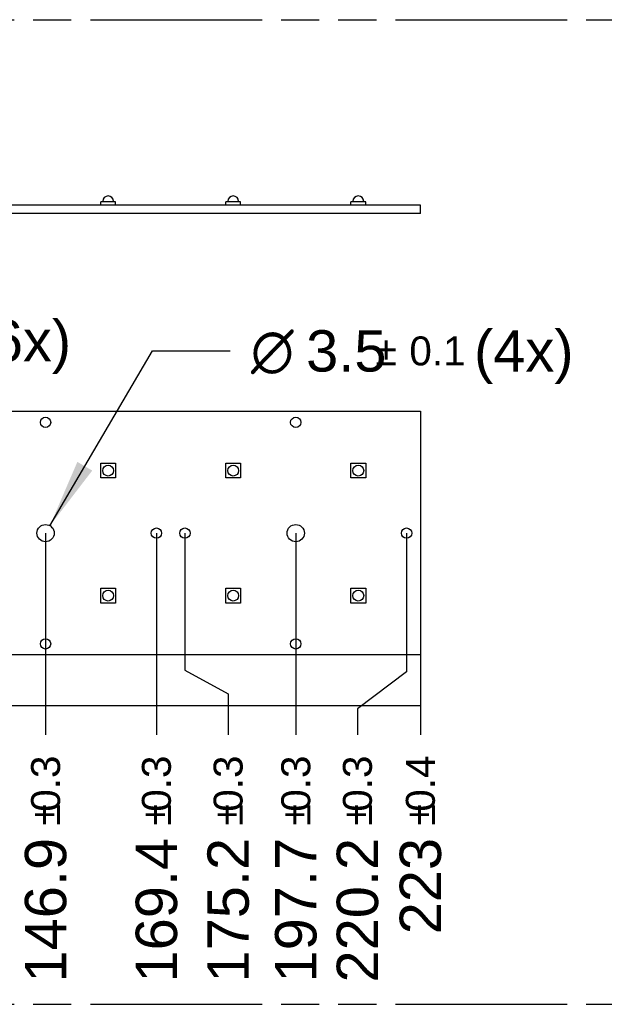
# Model space of a CAD drawing. Header units: millimetres. Extents: x 0 to 210, y 0 to 297.
# Tile 6 of 13: x 108 to 138, y 133 to 183. Entities that reach past the tile are written whole.
import ezdxf
from ezdxf.enums import TextEntityAlignment as Align

# ---------------------------------------------------------------- set-up
doc = ezdxf.new("R2010")
doc.units = ezdxf.units.MM
doc.header["$LTSCALE"] = 19.36
doc.linetypes.add('PHANTOM', pattern=[0.8, 0.45, -0.05, 0.1, -0.05, 0.1, -0.05])
doc.layers.get('0').update_dxf_attribs({"linetype": 'CONTINUOUS'})
doc.layers.add('DEFAULT_3', color=7, linetype='PHANTOM')
doc.layers.add('Z_DIM_2D', color=7, linetype='CONTINUOUS')
doc.styles.add('TEXTSTYLE_3', font='helveticaneueltw1g-ltcn.otf')
doc.styles.add('TEXTSTYLE_4', font='gdt', dxfattribs={"width": 0.7})
doc.dimstyles.new('DIMSTYLE_1', dxfattribs={"dimtxt": 2.1, "dimasz": 3.5, "dimexe": 1.5, "dimexo": 0, "dimgap": 0.525, "dimtad": 0, "dimtih": 1, "dimtoh": 1, "dimdec": 3, "dimlfac": 4, "dimdsep": 46, "dimtxsty": 'TEXTSTYLE_3', "dimblk": '_FILLED', "dimblk1": '_FILLED', "dimblk2": '_FILLED', "dimcen": 0.09, "dimclrt": 5, "dimazin": 2, "dimtol": 1, "dimtp": 0.3, "dimtm": 0.3, "dimtfac": 1, "dimtdec": 3, "dimtofl": 0, "dimtmove": 0, "dimatfit": 3, "dimldrblk": '_FILLED', "dimfxl": 1, "dimtolj": 1, "dimarcsym": 0})
doc.dimstyles.new('DIMSTYLE_3', dxfattribs={"dimtxt": 2.1, "dimasz": 3.5, "dimexe": 1.5, "dimexo": 0, "dimgap": 0.525, "dimtad": 0, "dimtih": 1, "dimtoh": 1, "dimdec": 3, "dimlfac": 4, "dimdsep": 46, "dimtxsty": 'TEXTSTYLE_3', "dimblk": '_FILLED', "dimblk1": '_FILLED', "dimblk2": '_FILLED', "dimcen": 0.09, "dimclrt": 5, "dimazin": 2, "dimtol": 1, "dimtp": 0.4, "dimtm": 0.4, "dimtfac": 1, "dimtdec": 3, "dimtofl": 0, "dimtmove": 0, "dimatfit": 3, "dimldrblk": '_FILLED', "dimfxl": 1, "dimtolj": 1, "dimarcsym": 0})
doc.dimstyles.new('DIMSTYLE_4', dxfattribs={"dimtxt": 2.1, "dimasz": 3.5, "dimexe": 1.5, "dimexo": 0, "dimtad": 1, "dimdec": 3, "dimlfac": 4, "dimdsep": 46, "dimtxsty": 'TEXTSTYLE_3', "dimblk": '_FILLED', "dimblk1": '_FILLED', "dimblk2": '_FILLED', "dimcen": 0.09, "dimclrt": 5, "dimazin": 2, "dimtol": 1, "dimtp": 0.1, "dimtm": 0.1, "dimtfac": 1, "dimtdec": 3, "dimtofl": 0, "dimtmove": 0, "dimatfit": 1, "dimldrblk": '_FILLED', "dimfxl": 1, "dimtolj": 1, "dimarcsym": 0})

# ---------------------------------------------------------------- blocks, each defined once
blk = doc.blocks.new('*D8')
at = {"layer": 'Z_DIM_2D', "color": 2, "linetype": 'CONTINUOUS'}
blk.add_line((109.806, 156.608), (109.806, 146.362), dxfattribs=at)
at = {"layer": 'Z_DIM_2D', "color": 5, "linetype": 'CONTINUOUS'}
for s, height, style, p in [('0.3', 1.47, 'TEXTSTYLE_3', (110.541, 145.312)), ('`', 1.47, 'TEXTSTYLE_4', (110.541, 142.844)), ('146.9', 2.1, 'TEXTSTYLE_3', (110.856, 141.129))]:
    blk.add_text(s, height=height, rotation=90, dxfattribs=dict(at, style=style)).set_placement(p, align=Align.RIGHT)
blk = doc.blocks.new('_FILLED')
at = {"color": 0, "linetype": 'BYBLOCK'}
blk.add_solid([(0, 0), (-1, 0.125), (-1, -0.125)], dxfattribs=at)
blk = doc.blocks.new('_NONE')
blk = doc.blocks.new('*D9')
at = {"layer": 'Z_DIM_2D', "color": 2, "linetype": 'CONTINUOUS'}
blk.add_line((115.431, 156.608), (115.431, 146.362), dxfattribs=at)
at = {"layer": 'Z_DIM_2D', "color": 5, "linetype": 'CONTINUOUS'}
for s, height, style, p in [('0.3', 1.47, 'TEXTSTYLE_3', (116.166, 145.312)), ('`', 1.47, 'TEXTSTYLE_4', (116.166, 142.844)), ('169.4', 2.1, 'TEXTSTYLE_3', (116.481, 141.129))]:
    blk.add_text(s, height=height, rotation=90, dxfattribs=dict(at, style=style)).set_placement(p, align=Align.RIGHT)
blk = doc.blocks.new('*D10')
at = {"layer": 'Z_DIM_2D', "color": 2, "linetype": 'CONTINUOUS'}
for p, q in [((116.881, 156.608), (116.881, 149.64)), ((116.881, 149.64), (119.071, 148.446)), ((119.071, 148.446), (119.071, 146.362))]:
    blk.add_line(p, q, dxfattribs=at)
at = {"layer": 'Z_DIM_2D', "color": 5, "linetype": 'CONTINUOUS'}
for s, height, style, p in [('0.3', 1.47, 'TEXTSTYLE_3', (119.806, 145.312)), ('`', 1.47, 'TEXTSTYLE_4', (119.806, 142.844)), ('175.2', 2.1, 'TEXTSTYLE_3', (120.121, 141.129))]:
    blk.add_text(s, height=height, rotation=90, dxfattribs=dict(at, style=style)).set_placement(p, align=Align.RIGHT)
blk = doc.blocks.new('*D11')
at = {"layer": 'Z_DIM_2D', "color": 2, "linetype": 'CONTINUOUS'}
blk.add_line((122.506, 156.608), (122.506, 146.362), dxfattribs=at)
at = {"layer": 'Z_DIM_2D', "color": 5, "linetype": 'CONTINUOUS'}
for s, height, style, p in [('0.3', 1.47, 'TEXTSTYLE_3', (123.241, 145.312)), ('`', 1.47, 'TEXTSTYLE_4', (123.241, 142.844)), ('197.7', 2.1, 'TEXTSTYLE_3', (123.556, 141.129))]:
    blk.add_text(s, height=height, rotation=90, dxfattribs=dict(at, style=style)).set_placement(p, align=Align.RIGHT)
blk = doc.blocks.new('*D12')
at = {"layer": 'Z_DIM_2D', "color": 2, "linetype": 'CONTINUOUS'}
for p, q in [((128.131, 156.608), (128.131, 149.56)), ((128.131, 149.56), (125.635, 147.692)), ((125.635, 147.692), (125.635, 146.362))]:
    blk.add_line(p, q, dxfattribs=at)
at = {"layer": 'Z_DIM_2D', "color": 5, "linetype": 'CONTINUOUS'}
for s, height, style, p in [('0.3', 1.47, 'TEXTSTYLE_3', (126.37, 145.312)), ('`', 1.47, 'TEXTSTYLE_4', (126.37, 142.844)), ('220.2', 2.1, 'TEXTSTYLE_3', (126.685, 141.129))]:
    blk.add_text(s, height=height, rotation=90, dxfattribs=dict(at, style=style)).set_placement(p, align=Align.RIGHT)
blk = doc.blocks.new('*D13')
at = {"layer": 'Z_DIM_2D', "color": 2, "linetype": 'CONTINUOUS'}
blk.add_line((128.831, 150.42), (128.831, 146.362), dxfattribs=at)
at = {"layer": 'Z_DIM_2D', "color": 5, "linetype": 'CONTINUOUS'}
for s, height, style, p in [('0.4', 1.47, 'TEXTSTYLE_3', (129.566, 145.312)), ('`', 1.47, 'TEXTSTYLE_4', (129.566, 142.844)), ('223', 2.1, 'TEXTSTYLE_3', (129.881, 141.129))]:
    blk.add_text(s, height=height, rotation=90, dxfattribs=dict(at, style=style)).set_placement(p, align=Align.RIGHT)
blk = doc.blocks.new('*D19')
at = {"layer": 'Z_DIM_2D', "color": 2, "linetype": 'CONTINUOUS'}
for p, q in [((84.58, 162.429), (88.094, 166.376)), ((88.094, 166.376), (92.044, 166.376))]:
    blk.add_line(p, q, dxfattribs=at)
at = {"layer": 'Z_DIM_2D', "color": 2, "linetype": 'CONTINUOUS', "xscale": 3.5, "yscale": 3.5, "zscale": 3.5, "rotation": 228.3222107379}
blk.add_blockref('_FILLED', (84.58, 162.429), dxfattribs=at)
at = {"layer": 'Z_DIM_2D', "color": 5, "linetype": 'CONTINUOUS'}
for s, height, style, p in [(' (16x)', 2.1, 'TEXTSTYLE_3', (103.604, 165.326)), ('2.1', 2.1, 'TEXTSTYLE_3', (95.894, 165.326)), ('`', 1.47, 'TEXTSTYLE_4', (99.42, 165.641)), ('0.1', 1.47, 'TEXTSTYLE_3', (101.135, 165.641)), ('n', 2.1, 'TEXTSTYLE_4', (93.094, 165.326))]:
    blk.add_text(s, height=height, dxfattribs=dict(at, style=style)).set_placement(p)
blk = doc.blocks.new('*D20')
at = {"layer": 'Z_DIM_2D', "color": 2, "linetype": 'CONTINUOUS'}
for p, q in [((110.027, 156.985), (115.231, 165.861)), ((115.231, 165.861), (119.181, 165.861))]:
    blk.add_line(p, q, dxfattribs=at)
at = {"layer": 'Z_DIM_2D', "color": 2, "linetype": 'CONTINUOUS', "xscale": 3.5, "yscale": 3.5, "zscale": 3.5, "rotation": 239.6166274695}
blk.add_blockref('_FILLED', (110.027, 156.985), dxfattribs=at)
at = {"layer": 'Z_DIM_2D', "color": 5, "linetype": 'CONTINUOUS'}
for s, height, style, p in [(' (4x)', 2.1, 'TEXTSTYLE_3', (130.741, 164.811)), ('3.5', 2.1, 'TEXTSTYLE_3', (123.031, 164.811)), ('`', 1.47, 'TEXTSTYLE_4', (126.557, 165.126)), ('0.1', 1.47, 'TEXTSTYLE_3', (128.272, 165.126)), ('n', 2.1, 'TEXTSTYLE_4', (120.231, 164.811))]:
    blk.add_text(s, height=height, dxfattribs=dict(at, style=style)).set_placement(p)

msp = doc.modelspace()

# ---------------------------------------------------------------- linework, layer by layer
at = {"color": 7, "linetype": 'CONTINUOUS'}
for p, q in [((128.83086, 173.25374), (73.08086, 173.25374)), ((113.35586, 173.42874), (112.60586, 173.42874)), ((112.60586, 173.25374), (112.60586, 173.42874)), ((112.70586, 173.42874), (112.70586, 173.45374)), ((113.25586, 173.42874), (113.25586, 173.45374)), ((113.35586, 173.25374), (113.35586, 173.42874)), ((119.70586, 173.42874), (118.95586, 173.42874)), ((118.95586, 173.25374), (118.95586, 173.42874)), ((119.05586, 173.42874), (119.05586, 173.45374)), ((119.60586, 173.42874), (119.60586, 173.45374)), ((119.70586, 173.25374), (119.70586, 173.42874)), ((126.05586, 173.42874), (125.30586, 173.42874)), ((125.30586, 173.25374), (125.30586, 173.42874)), ((125.40586, 173.42874), (125.40586, 173.45374)), ((125.95586, 173.42874), (125.95586, 173.45374)), ((126.05586, 173.25374), (126.05586, 173.42874)), ((128.83086, 172.84124), (128.83086, 173.25374)), ((128.83086, 172.84124), (73.08086, 172.84124)), ((73.08086, 162.79543), (128.83086, 162.79543)), ((128.83086, 162.79543), (128.83086, 150.42043)), ((112.60586, 160.15793), (113.35586, 160.15793)), ((112.60586, 159.40793), (112.60586, 160.15793)), ((113.35586, 160.15793), (113.35586, 159.40793)), ((118.95586, 160.15793), (119.70586, 160.15793)), ((118.95586, 159.40793), (118.95586, 160.15793)), ((119.70586, 160.15793), (119.70586, 159.40793)), ((125.30586, 160.15793), (126.05586, 160.15793)), ((125.30586, 159.40793), (125.30586, 160.15793)), ((126.05586, 160.15793), (126.05586, 159.40793)), ((113.35586, 159.40793), (112.60586, 159.40793)), ((119.70586, 159.40793), (118.95586, 159.40793)), ((126.05586, 159.40793), (125.30586, 159.40793)), ((112.60586, 153.80793), (113.35586, 153.80793)), ((112.60586, 153.05793), (112.60586, 153.80793)), ((113.35586, 153.80793), (113.35586, 153.05793)), ((118.95586, 153.80793), (119.70586, 153.80793)), ((118.95586, 153.05793), (118.95586, 153.80793)), ((119.70586, 153.80793), (119.70586, 153.05793)), ((125.30586, 153.80793), (126.05586, 153.80793)), ((125.30586, 153.05793), (125.30586, 153.80793)), ((126.05586, 153.80793), (126.05586, 153.05793)), ((113.35586, 153.05793), (112.60586, 153.05793)), ((119.70586, 153.05793), (118.95586, 153.05793)), ((126.05586, 153.05793), (125.30586, 153.05793)), ((128.83086, 150.42043), (73.08086, 150.42043))]:
    msp.add_line(p, q, dxfattribs=at)
at = {"color": 9, "linetype": 'CONTINUOUS'}
for p, q in [((112.70586, 173.45374), (113.25586, 173.45374)), ((119.05586, 173.45374), (119.60586, 173.45374)), ((125.40586, 173.45374), (125.95586, 173.45374))]:
    msp.add_line(p, q, dxfattribs=at)
at = {"color": 7, "linetype": 'CONTINUOUS'}
for centre, radius in [((109.80586, 162.23293), 0.2625), ((122.50586, 162.23293), 0.2625), ((112.98086, 159.78293), 0.275), ((119.33086, 159.78293), 0.275), ((125.68086, 159.78293), 0.275), ((109.80586, 156.60793), 0.4375), ((122.50586, 156.60793), 0.4375), ((115.43086, 156.60793), 0.2625), ((116.88086, 156.60793), 0.2625), ((128.13086, 156.60793), 0.2625), ((112.98086, 153.43293), 0.275), ((119.33086, 153.43293), 0.275), ((125.68086, 153.43293), 0.275), ((109.80586, 150.98293), 0.2625), ((122.50586, 150.98293), 0.2625)]:
    msp.add_circle(centre, radius, dxfattribs=at)
for centre in [(112.98086, 173.45374), (119.33086, 173.45374), (125.68086, 173.45374)]:
    msp.add_arc(centre, 0.275, 0, 180, dxfattribs=at)
at = {"layer": 'DEFAULT_3', "color": 7, "linetype": 'PHANTOM'}
for p, q in [((50.12864, 182.68), (150.12864, 182.68)), ((50.12864, 132.68), (150.12864, 132.68))]:
    msp.add_line(p, q, dxfattribs=at)
at = {"layer": 'Z_DIM_2D', "color": 2, "linetype": 'CONTINUOUS'}
msp.add_line((73.08086, 147.86216), (128.83086, 147.86216), dxfattribs=at)

# ---------------------------------------------------------------- dimensions: what is measured, and where the dimension line sits
for p1, p2, text, picture, middle in [((84.58041, 162.42899), (84.23131, 162.03687), '%%c<> (16x)', '*D19', (101.30707, 166.37603)), ((110.02714, 156.98535), (109.58458, 156.23052), '%%c<> (4x)', '*D20', (127.73861, 165.8612))]:
    dim = msp.add_diameter_dim_2p(p1=p1, p2=p2, text=text, dimstyle='DIMSTYLE_4', override={"dimtad": 0, "dimtih": 1, "dimtoh": 1, "dimpost": '<>'}, dxfattribs=at)
    dim.commit()
    dim.dimension.update_dxf_attribs({"geometry": picture, "text_midpoint": middle, "dimtype": 163})
for feature_location, offset, origin, dimstyle, picture, middle in [((109.80586, 156.60793), (0, -10.24577), (73.08086, 156.60793), 'DIMSTYLE_1', '*D8', (109.80586, 140.04701)), ((115.43086, 156.60793), (0, -10.24577), (73.08086, 156.60793), 'DIMSTYLE_1', '*D9', (115.43086, 140.04701)), ((116.88086, 156.60793), (2.18993, -10.24577), (73.08086, 156.60793), 'DIMSTYLE_1', '*D10', (119.07079, 140.04701)), ((122.50586, 156.60793), (0, -10.24577), (73.08086, 156.60793), 'DIMSTYLE_1', '*D11', (122.50586, 140.04701)), ((128.13086, 156.60793), (-2.49601, -10.24577), (73.08086, 156.60793), 'DIMSTYLE_1', '*D12', (125.63485, 140.04701)), ((128.83086, 150.42043), (0, -4.05827), (73.08086, 150.42043), 'DIMSTYLE_3', '*D13', (128.83086, 141.10485))]:
    dim = msp.add_ordinate_dim(feature_location=feature_location, offset=offset, dtype=1, origin=origin, dimstyle=dimstyle, override={"dimblk1": 'NONE', "dimsah": 1}, dxfattribs=at)
    dim.commit()
    dim.dimension.update_dxf_attribs({"geometry": picture, "text_midpoint": middle})

doc.saveas('drawing.dxf')
